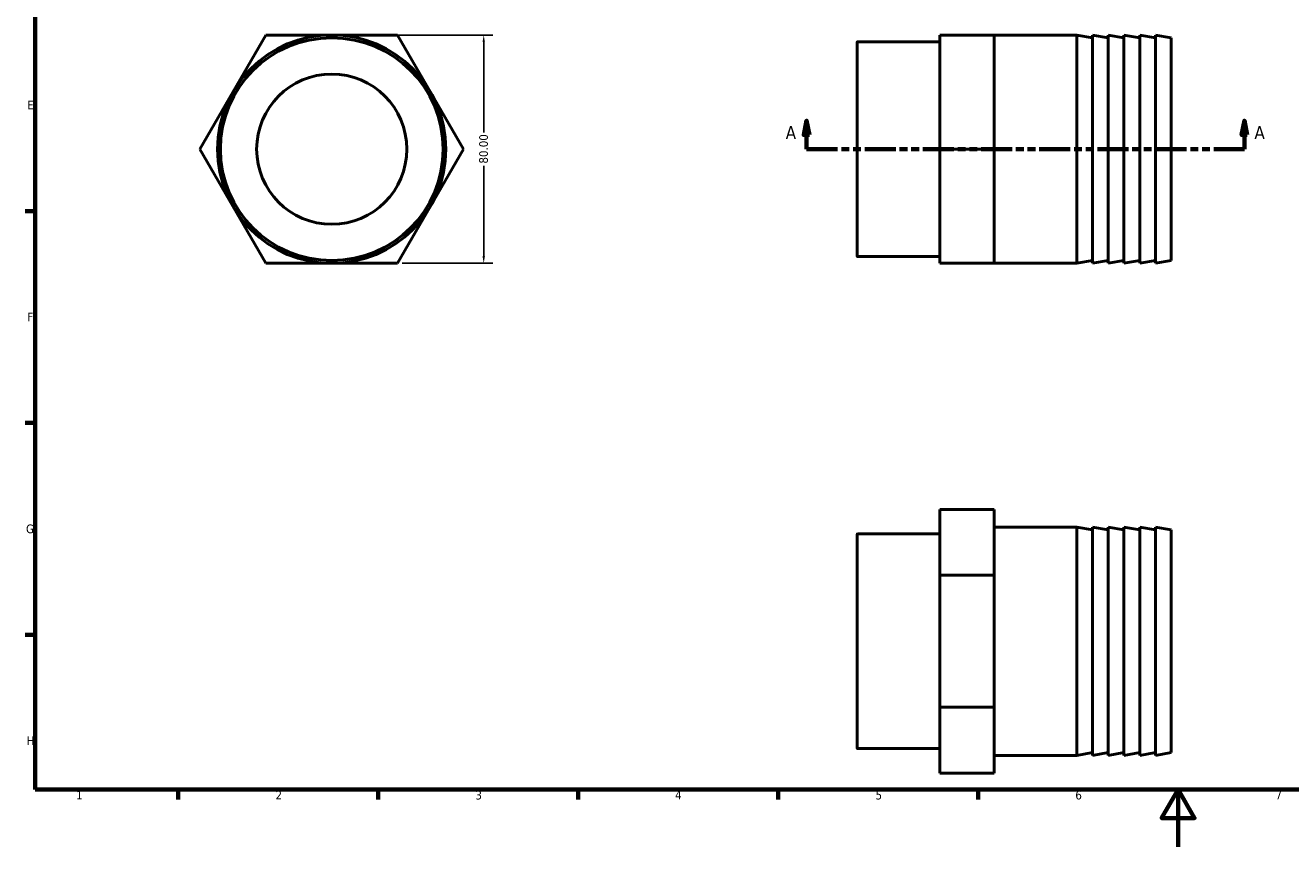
# Model space of a CAD drawing. Header units: millimetres. Extents: x 0 to 898, y 0 to 594.
# Tile 1 of 3: x 17 to 460, y 0 to 288. Entities that reach past the tile are written whole.
import ezdxf

# ---------------------------------------------------------------- set-up
doc = ezdxf.new("R2010")
doc.units = ezdxf.units.MM
doc.linetypes.add('DOUBLE_DASH_CHAIN', pattern=[1.2403, 0.6614, -0.0827, 0.1654, -0.0827, 0.1654, -0.0827])
for name, color, linetype, lineweight in [('Border (ANSI)', 7, 'Continuous', 70), ('Dimension (ANSI)', 7, 'Continuous', 25), ('Section Line (ANSI)', 7, 'DOUBLE_DASH_CHAIN', 70), ('Visible (ANSI)', 7, 'Continuous', 50), ('Visible Narrow (ANSI)', 7, 'Continuous', 35)]:
    doc.layers.add(name, color=color, linetype=linetype, lineweight=lineweight)
doc.styles.add('Label Text (ANSI)', font='tahoma.ttf')
doc.styles.add('Note Text (ANSI)', font='tahoma.ttf')
doc.dimstyles.new('Default - mm (ANSI)', dxfattribs={"dimtxt": 3.048, "dimasz": 2.5, "dimexe": 3.175, "dimexo": 1.6002, "dimgap": 0.8, "dimtad": 0, "dimtoh": 1, "dimrnd": 1e-08, "dimzin": 4, "dimdsep": 46, "dimtxsty": 'Note Text (ANSI)', "dimcen": 0.09, "dimdle": 10, "dimclrd": 256, "dimclre": 256, "dimclrt": 256, "dimadec": 1, "dimazin": 1, "dimtfac": 1, "dimtofl": 0, "dimtmove": 0, "dimatfit": 3, "dimfxl": 1, "dimtolj": 1, "dimtzin": 4, "dimlwd": -1, "dimlwe": -1, "dimarcsym": 0})

# ---------------------------------------------------------------- blocks, each defined once
blk = doc.blocks.new('Borders Default Border')
at = {"layer": 'Border (ANSI)'}
for p, q in [((20, 222.75), (16.55, 222.75)), ((20, 148.5), (16.55, 148.5)), ((20, 74.25), (16.55, 74.25)), ((70.08, 20), (70.08, 16.55)), ((140.17, 20), (140.17, 16.55)), ((210.25, 20), (210.25, 16.55)), ((280.33, 20), (280.33, 16.55)), ((350.42, 20), (350.42, 16.55))]:
    blk.add_line(p, q, dxfattribs=at)
at = {"layer": 'Border (ANSI)', "flags": 128}
for points in [[(20, 20), (20, 574), (821, 574), (821, 20), (20, 20)], [(420.5, 0), (420.5, 20), (414.73, 10), (426.27, 10), (420.5, 20)]]:
    blk.add_lwpolyline(points, dxfattribs=at)
at = {"layer": 'Border (ANSI)', "char_height": 3.05, "attachment_point": 7, "style": 'Note Text (ANSI)'}
for s, insert in [('E', (17.21, 258.35)), ('F', (17.29, 184.1)), ('G', (16.81, 109.79)), ('H', (16.97, 35.6)), ('1', (34.35, 16.55)), ('2', (104.2, 16.55)), ('3', (174.26, 16.49)), ('4', (244.23, 16.55)), ('5', (314.48, 16.49)), ('6', (384.49, 16.49)), ('7', (454.6, 16.55))]:
    blk.add_mtext(s, dxfattribs=dict(at, insert=insert))
blk = doc.blocks.new('2dTransSection0')
at = {"layer": 'Section Line (ANSI)', "linetype": 'Continuous'}
for p, q in [((290.33, 254.43), (289.33, 249.43)), ((290.33, 249.43), (290.33, 254.43)), ((291.33, 249.43), (290.33, 254.43)), ((443.73, 254.43), (442.73, 249.43)), ((443.73, 249.43), (443.73, 254.43)), ((444.73, 249.43), (443.73, 254.43)), ((289.33, 249.43), (291.33, 249.43)), ((290.33, 244.43), (290.33, 249.43)), ((442.73, 249.43), (444.73, 249.43)), ((443.73, 244.43), (443.73, 249.43)), ((290.33, 244.43), (301.11, 244.43)), ((432.96, 244.43), (443.73, 244.43))]:
    blk.add_line(p, q, dxfattribs=at)
at = {"layer": 'Section Line (ANSI)', "linetype": 'DOUBLE_DASH_CHAIN', "ltscale": 16.427599}
blk.add_line((290.33, 244.43), (443.73, 244.43), dxfattribs=at)
at = {"layer": 'Section Line (ANSI)', "linetype": 'Continuous', "flags": 128}
for points in [[(291.33, 249.43), (290.33, 254.43), (289.33, 249.43), (291.33, 249.43)], [(444.73, 249.43), (443.73, 254.43), (442.73, 249.43), (444.73, 249.43)]]:
    blk.add_lwpolyline(points, dxfattribs=at)
at = {"layer": 'Section Line (ANSI)'}
for points in [[(291.33, 249.43), (290.33, 254.43), (289.33, 249.43), (291.33, 249.43)], [(444.73, 249.43), (443.73, 254.43), (442.73, 249.43), (444.73, 249.43)]]:
    blk.add_solid(points, dxfattribs=at)
at = {"layer": 'Section Line (ANSI)', "char_height": 4.57, "attachment_point": 7, "style": 'Label Text (ANSI)'}
for insert in [(282.97, 247.93), (447.2, 247.93)]:
    blk.add_mtext('A', dxfattribs=dict(at, insert=insert))
blk = doc.blocks.new('*D8')
at = {"layer": 'Defpoints', "color": 0, "transparency": 16777216}
for p in [(142.84, 284.43), (147.02, 204.43), (177.18, 204.43)]:
    blk.add_point(p, dxfattribs=at)
at = {"layer": 'Dimension (ANSI)', "transparency": 16777216}
for p, q in [((144.44, 284.43), (180.36, 284.43)), ((177.18, 281.93), (177.18, 250.28)), ((177.18, 206.93), (177.18, 238.58)), ((148.62, 204.43), (180.36, 204.43))]:
    blk.add_line(p, q, dxfattribs=at)
for points in [[(176.76, 281.93), (177.6, 281.93), (177.18, 284.43)], [(176.76, 206.93), (177.6, 206.93), (177.18, 204.43)]]:
    blk.add_solid(points, dxfattribs=at)
at = {"layer": 'Dimension (ANSI)', "transparency": 16777216, "insert": (175.59, 239.38), "char_height": 3.048, "attachment_point": 1, "rotation": 90, "style": 'Note Text (ANSI)'}
blk.add_mtext('\\A1;80.00', dxfattribs=at)

msp = doc.modelspace()

# ---------------------------------------------------------------- linework, layer by layer
at = {"layer": 'Visible (ANSI)'}
for p, q in [((100.837, 284.427), (89.29, 264.427)), ((123.931, 284.427), (100.837, 284.427)), ((147.025, 284.427), (123.931, 284.427)), ((158.572, 264.427), (147.025, 284.427)), ((337.031, 284.427), (356.031, 284.427)), ((337.031, 284.427), (337.031, 244.427)), ((356.031, 284.427), (356.031, 264.427)), ((385.031, 284.427), (356.031, 284.427)), ((385.031, 284.427), (385.031, 204.427)), ((390.531, 283.458), (385.031, 284.427)), ((390.531, 284.427), (390.531, 204.427)), ((396.031, 283.458), (390.531, 284.427)), ((396.031, 284.427), (396.031, 204.427)), ((401.531, 283.458), (396.031, 284.427)), ((401.531, 284.427), (401.531, 204.427)), ((407.031, 283.458), (401.531, 284.427)), ((407.031, 284.427), (407.031, 204.427)), ((412.531, 283.458), (407.031, 284.427)), ((412.531, 284.427), (412.531, 204.427)), ((418.031, 283.458), (412.531, 284.427)), ((308.031, 206.955), (308.031, 281.899)), ((337.031, 282.019), (308.151, 282.019)), ((418.031, 283.458), (418.031, 205.397)), ((89.29, 264.427), (77.743, 244.427)), ((170.119, 244.427), (158.572, 264.427)), ((356.031, 264.427), (356.031, 244.427)), ((77.743, 244.427), (89.29, 224.427)), ((158.572, 224.427), (170.119, 244.427)), ((337.031, 244.427), (356.031, 244.427)), ((337.031, 244.427), (337.031, 204.427)), ((356.031, 244.427), (356.031, 224.427)), ((89.29, 224.427), (100.837, 204.427)), ((147.025, 204.427), (158.572, 224.427)), ((356.031, 224.427), (356.031, 204.427)), ((100.837, 204.427), (123.931, 204.427)), ((123.931, 204.427), (147.025, 204.427)), ((337.031, 206.835), (308.151, 206.835)), ((337.031, 204.427), (356.031, 204.427)), ((385.031, 204.427), (356.031, 204.427)), ((390.531, 205.397), (385.031, 204.427)), ((396.031, 205.397), (390.531, 204.427)), ((401.531, 205.397), (396.031, 204.427)), ((407.031, 205.397), (401.531, 204.427)), ((412.531, 205.397), (407.031, 204.427)), ((418.031, 205.397), (412.531, 204.427)), ((337.031, 118.189), (356.031, 118.189)), ((337.031, 118.189), (337.031, 95.095)), ((356.031, 118.189), (356.031, 106.642)), ((385.031, 112.001), (356.031, 112.001)), ((385.031, 112.001), (385.031, 32.001)), ((390.531, 111.031), (385.031, 112.001)), ((390.531, 112.001), (390.531, 32.001)), ((396.031, 111.031), (390.531, 112.001)), ((396.031, 112.001), (396.031, 32.001)), ((401.531, 111.031), (396.031, 112.001)), ((401.531, 112.001), (401.531, 32.001)), ((407.031, 111.031), (401.531, 112.001)), ((407.031, 112.001), (407.031, 32.001)), ((412.531, 111.031), (407.031, 112.001)), ((412.531, 112.001), (412.531, 32.001)), ((418.031, 111.031), (412.531, 112.001)), ((418.031, 111.031), (418.031, 32.971)), ((308.031, 34.529), (308.031, 109.473)), ((337.031, 109.593), (308.151, 109.593)), ((356.031, 106.642), (356.031, 95.095)), ((337.031, 95.095), (356.031, 95.095)), ((337.031, 95.095), (337.031, 48.907)), ((356.031, 95.095), (356.031, 72.001)), ((356.031, 72.001), (356.031, 48.907)), ((337.031, 48.907), (356.031, 48.907)), ((337.031, 48.907), (337.031, 25.813)), ((356.031, 48.907), (356.031, 37.36)), ((356.031, 37.36), (356.031, 25.813)), ((337.031, 34.409), (308.151, 34.409)), ((385.031, 32.001), (356.031, 32.001)), ((390.531, 32.971), (385.031, 32.001)), ((396.031, 32.971), (390.531, 32.001)), ((401.531, 32.971), (396.031, 32.001)), ((407.031, 32.971), (401.531, 32.001)), ((412.531, 32.971), (407.031, 32.001)), ((418.031, 32.971), (412.531, 32.001)), ((337.031, 25.813), (356.031, 25.813))]:
    msp.add_line(p, q, dxfattribs=at)
for radius in [40, 39.03, 26.314]:
    msp.add_circle((123.931, 244.427), radius, dxfattribs=at)
for centre, start, end in [((308.151, 281.899), 90, 180), ((308.151, 206.955), 180, 270), ((308.151, 109.473), 90, 180), ((308.151, 34.529), 180, 270)]:
    msp.add_arc(centre, 0.12, start, end, dxfattribs=at)
at = {"layer": 'Visible Narrow (ANSI)'}
for p, q in [((308.151, 281.557), (308.151, 207.298)), ((308.151, 109.13), (308.151, 34.872))]:
    msp.add_line(p, q, dxfattribs=at)

# ---------------------------------------------------------------- block references
msp.add_blockref('Borders Default Border', (0, 0))
at = {"layer": 'Section Line (ANSI)'}
msp.add_blockref('2dTransSection0', (0, 0), dxfattribs=at)

# ---------------------------------------------------------------- dimensions: what is measured, and where the dimension line sits
at = {"layer": 'Dimension (ANSI)'}
dim = msp.add_linear_dim(base=(177.181, 204.427), p1=(142.84, 284.427), p2=(147.025, 204.427), angle=90, dimstyle='Default - mm (ANSI)', override={"dimtoh": 0, "dimatfit": 1}, dxfattribs=at)
dim.commit()
dim.dimension.update_dxf_attribs({"geometry": '*D8', "text_midpoint": (177.181, 244.427), "dimtype": 160})

doc.saveas('drawing.dxf')
